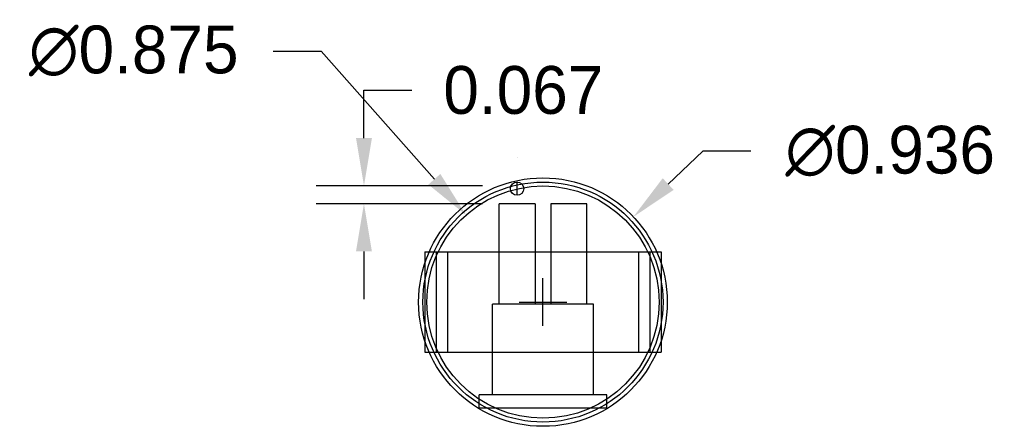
# Model space of a CAD drawing. Extents: x 3.92 to 7.63, y 4.01 to 5.54.
import ezdxf

# ---------------------------------------------------------------- set-up
doc = ezdxf.new("R2010")
doc.units = 0
doc.header["$MEASUREMENT"] = 0
doc.layers.get('0').update_dxf_attribs({"linetype": 'CONTINUOUS'})
doc.layers.get('DEFPOINTS').update_dxf_attribs({"linetype": 'CONTINUOUS'})
doc.dimstyles.get("Standard").update_dxf_attribs({"dimtxt": 0.18, "dimasz": 0.18, "dimexe": 0.18, "dimexo": 0.0625, "dimgap": 0.09, "dimtad": 0, "dimtih": 1, "dimtoh": 1, "dimdec": 4, "dimzin": 0, "dimtxsty": 'STANDARD', "dimcen": 0.09, "dimazin": 3, "dimtfac": 1, "dimtdec": 4, "dimtofl": 0, "dimtmove": 0, "dimatfit": 3, "dimtolj": 1, "dimtzin": 0})

# ---------------------------------------------------------------- blocks, each defined once
blk = doc.blocks.new('*D0')
at = {"color": 0, "linetype": 'BYBLOCK'}
for p, q in [((6.4943, 5.0451), (6.3634, 4.9215)), ((6.6743, 5.0451), (6.4943, 5.0451)), ((5.8921, 4.3868), (5.8921, 4.5668)), ((5.8021, 4.4768), (5.9821, 4.4768))]:
    blk.add_line(p, q, dxfattribs=at)
blk.add_solid([(6.3428, 4.9434), (6.384, 4.8997), (6.2325, 4.798)], dxfattribs=at)
at = {"layer": 'DEFPOINTS', "color": 0, "linetype": 'BYBLOCK'}
for p in [(6.2325, 4.798), (5.5517, 4.1557)]:
    blk.add_point(p, dxfattribs=at)
at = {"color": 0, "linetype": 'BYBLOCK', "insert": (7.1993, 5.0451), "char_height": 0.18, "attachment_point": 5}
blk.add_mtext('\\A1;∅0.936', dxfattribs=at)
blk = doc.blocks.new('*D1')
at = {"color": 0, "linetype": 'BYBLOCK'}
for p, q in [((4.8767, 5.4227), (5.0567, 5.4227)), ((5.0567, 5.4227), (5.4833, 4.9397)), ((5.8921, 4.3868), (5.8921, 4.5668)), ((5.8021, 4.4768), (5.9821, 4.4768))]:
    blk.add_line(p, q, dxfattribs=at)
blk.add_solid([(5.5058, 4.9595), (5.4608, 4.9198), (5.6025, 4.8047)], dxfattribs=at)
at = {"layer": 'DEFPOINTS', "color": 0, "linetype": 'BYBLOCK'}
for p in [(5.6025, 4.8047), (6.1817, 4.1489)]:
    blk.add_point(p, dxfattribs=at)
at = {"color": 0, "linetype": 'BYBLOCK', "insert": (4.3517, 5.4227), "char_height": 0.18, "attachment_point": 5}
blk.add_mtext('\\A1;∅0.875', dxfattribs=at)
blk = doc.blocks.new('*D2')
at = {"color": 0, "linetype": 'BYBLOCK'}
for p, q in [((5.2182, 5.0948), (5.2182, 5.2748)), ((5.2182, 5.2748), (5.3982, 5.2748)), ((5.6646, 4.9148), (5.0382, 4.9148)), ((5.6646, 4.8476), (5.0382, 4.8476)), ((5.2182, 4.6676), (5.2182, 4.4876))]:
    blk.add_line(p, q, dxfattribs=at)
for points in [[(5.1882, 5.0948), (5.2482, 5.0948), (5.2182, 4.9148)], [(5.1882, 4.6676), (5.2482, 4.6676), (5.2182, 4.8476)]]:
    blk.add_solid(points, dxfattribs=at)
at = {"layer": 'DEFPOINTS', "color": 0, "linetype": 'BYBLOCK'}
for p in [(5.2182, 4.9148), (5.7271, 4.9148), (5.7271, 4.8476)]:
    blk.add_point(p, dxfattribs=at)
at = {"color": 0, "linetype": 'BYBLOCK', "insert": (5.8182, 5.2748), "char_height": 0.18, "attachment_point": 5}
blk.add_mtext('\\A1;0.067', dxfattribs=at)

msp = doc.modelspace()

# ---------------------------------------------------------------- linework, layer by layer
for p, q in [((5.7946, 5.0209), (5.7946, 5.0209)), ((5.7946, 4.8792), (5.7946, 4.9293)), ((5.7271, 4.4696), (5.7271, 4.8476)), ((5.8621, 4.8476), (5.7271, 4.8476)), ((5.8621, 4.8476), (5.8621, 4.4696)), ((6.0571, 4.8476), (5.9221, 4.8476)), ((5.9221, 4.8476), (5.9221, 4.4696)), ((6.0571, 4.4696), (6.0571, 4.8476)), ((5.4471, 4.6658), (5.4471, 4.2878)), ((5.4471, 4.6658), (6.3371, 4.6658)), ((5.4896, 4.6658), (5.4896, 4.2878)), ((5.5321, 4.6658), (5.5321, 4.2878)), ((6.2521, 4.6658), (6.2521, 4.2878)), ((6.2946, 4.6658), (6.2946, 4.2878)), ((6.3371, 4.6658), (6.3371, 4.2878)), ((5.7021, 4.1276), (5.7021, 4.4696)), ((6.0821, 4.4696), (5.7021, 4.4696)), ((6.0821, 4.1276), (6.0821, 4.4696)), ((5.4471, 4.2878), (6.3371, 4.2878)), ((5.6521, 4.0776), (5.6521, 4.1276)), ((6.1321, 4.1276), (5.6521, 4.1276)), ((6.1321, 4.0776), (6.1321, 4.1276)), ((6.1321, 4.0776), (5.6521, 4.0776))]:
    msp.add_line(p, q)
at = {"color": 1}
msp.add_circle((5.8921, 4.4768), 0.468, dxfattribs=at)
for centre, radius in [((5.8921, 4.4768), 0.452), ((5.7946, 4.9042), 0.025)]:
    msp.add_circle(centre, radius)
at = {"color": 3}
msp.add_circle((5.8921, 4.4768), 0.4375, dxfattribs=at)

# ---------------------------------------------------------------- dimensions: what is measured, and where the dimension line sits
dim = msp.add_diameter_dim_2p(p1=(6.1817, 4.1489), p2=(5.6025, 4.8047), dimstyle='STANDARD', override={"dimdec": 3})
dim.commit()
dim.dimension.update_dxf_attribs({"geometry": '*D1', "text_midpoint": (4.3517, 5.4227), "dimtype": 163})
dim = msp.add_linear_dim(base=(5.2182, 4.9148), p1=(5.7271, 4.8476), p2=(5.7271, 4.9148), angle=90, dimstyle='STANDARD', override={"dimdec": 3})
dim.commit()
dim.dimension.update_dxf_attribs({"geometry": '*D2', "text_midpoint": (5.8182, 5.2748)})
dim = msp.add_diameter_dim_2p(p1=(5.5517, 4.1557), p2=(6.2325, 4.798), dimstyle='STANDARD', override={"dimdec": 3})
dim.commit()
dim.dimension.update_dxf_attribs({"geometry": '*D0', "text_midpoint": (7.1993, 5.0451)})

doc.saveas('drawing.dxf')
